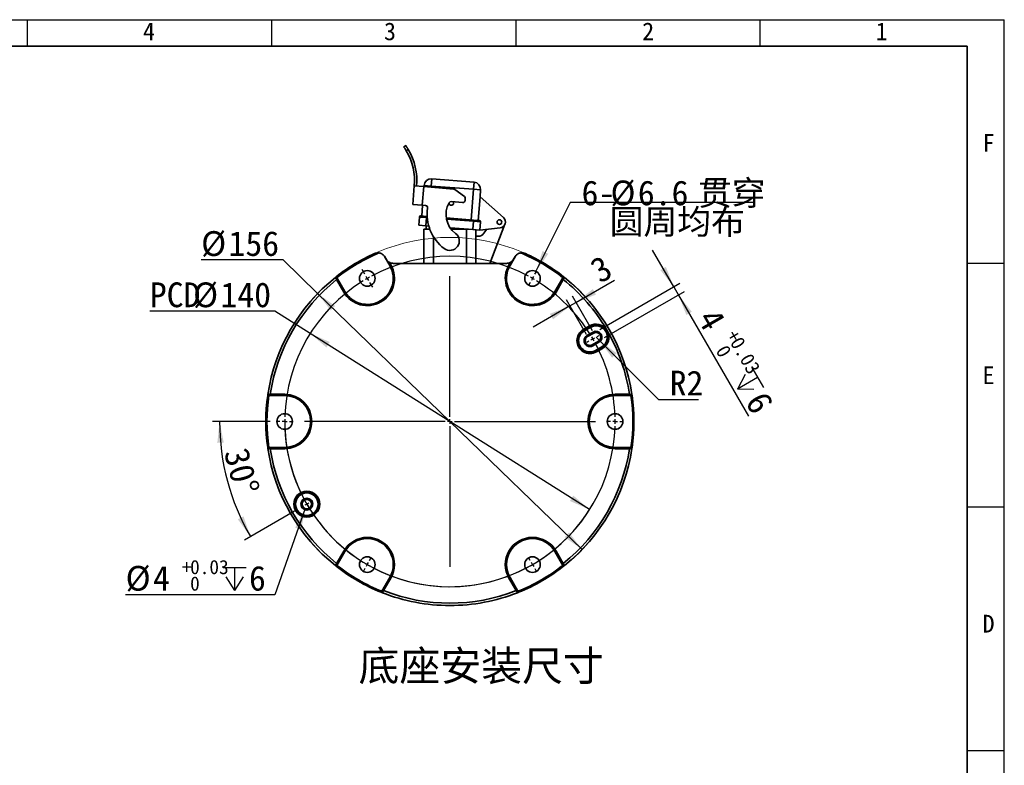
# Model space of a CAD drawing. Header units: millimetres. Extents: x 0 to 297, y 0 to 209.
# Tile 38 of 38: x 158 to 297, y 103 to 209. Entities that reach past the tile are written whole.
import ezdxf

# ---------------------------------------------------------------- set-up
doc = ezdxf.new("R2010")
doc.units = ezdxf.units.MM
doc.layers.add('图层0', color=7, linetype='Continuous')
doc.layers.add('细实线', color=7, linetype='Continuous')
doc.layers.add('粗实线', color=7, linetype='Continuous', lineweight=50)
doc.styles.add('SLDTEXTSTYLE0', font='SIMSUN.TTC')
doc.styles.add('SLDTEXTSTYLE3', font='仿宋_GB2312')
doc.styles.add('SLDTEXTSTYLE5', font='SIMSUN.TTC', dxfattribs={"bigfont": 'bigfont'})
doc.styles.add('SLDTEXTSTYLE6', font='仿宋_GB2312', dxfattribs={"bigfont": 'bigfont'})
doc.dimstyles.new('SLDDIMSTYLE1', dxfattribs={"dimtxt": 3.5, "dimasz": 3, "dimexe": 0, "dimexo": 0.0625, "dimgap": 0.875, "dimtad": 0, "dimtih": 1, "dimtoh": 1, "dimlfac": 3, "dimrnd": 1e-09, "dimzin": 12, "dimdsep": 46, "dimtxsty": 'SLDTEXTSTYLE0', "dimsah": 1, "dimcen": 0, "dimadec": 0, "dimazin": 3, "dimtfac": 1, "dimtmove": 0, "dimatfit": 3, "dimfxl": 0, "dimfrac": 2, "dimtolj": 1, "dimtzin": 12, "dimarcsym": 0})
doc.dimstyles.new('SLDDIMSTYLE2', dxfattribs={"dimtxt": 3.5, "dimasz": 3, "dimexe": 0, "dimexo": 0.0625, "dimgap": 0.875, "dimtad": 0, "dimtih": 1, "dimtoh": 1, "dimlfac": 3, "dimrnd": 1e-09, "dimzin": 12, "dimdsep": 46, "dimtxsty": 'SLDTEXTSTYLE0', "dimsah": 1, "dimcen": 0, "dimadec": 0, "dimazin": 3, "dimtfac": 1, "dimtmove": 0, "dimatfit": 3, "dimfxl": 0, "dimfrac": 2, "dimtolj": 1, "dimtzin": 12, "dimarcsym": 0})
doc.dimstyles.new('SLDDIMSTYLE3', dxfattribs={"dimtxt": 3.5, "dimasz": 3, "dimexe": 0, "dimexo": 0.0625, "dimgap": 0.875, "dimtad": 2, "dimdec": 4, "dimlfac": 3, "dimzin": 12, "dimdsep": 46, "dimtxsty": 'SLDTEXTSTYLE0', "dimsah": 1, "dimcen": 0.09, "dimadec": 1, "dimazin": 3, "dimtfac": 1, "dimtdec": 1, "dimtofl": 0, "dimtmove": 0, "dimatfit": 3, "dimfxl": 0, "dimfrac": 2, "dimtolj": 1, "dimtzin": 12, "dimarcsym": 0})
doc.dimstyles.new('SLDDIMSTYLE4', dxfattribs={"dimtxt": 3.5, "dimasz": 3, "dimexe": 0, "dimexo": 0.0625, "dimgap": 0.875, "dimtad": 0, "dimtih": 1, "dimtoh": 1, "dimlfac": 3, "dimrnd": 1e-09, "dimzin": 12, "dimdsep": 46, "dimtxsty": 'SLDTEXTSTYLE0', "dimblk1": 'NONE', "dimblk2": 'NONE', "dimsah": 1, "dimcen": 0, "dimadec": 0, "dimazin": 3, "dimtol": 1, "dimtp": 0.03, "dimtfac": 1, "dimtmove": 0, "dimatfit": 3, "dimldrblk": 'NONE', "dimfxl": 0, "dimfrac": 2, "dimtolj": 1, "dimarcsym": 0})
doc.dimstyles.new('SLDDIMSTYLE5', dxfattribs={"dimtxt": 3.5, "dimasz": 3, "dimexe": 0, "dimexo": 0.0625, "dimgap": 0.875, "dimtad": 2, "dimlfac": 3, "dimrnd": 1e-09, "dimzin": 12, "dimdsep": 46, "dimtxsty": 'SLDTEXTSTYLE0', "dimsah": 1, "dimcen": 0.09, "dimadec": 0, "dimazin": 3, "dimtfac": 1, "dimtmove": 0, "dimatfit": 0, "dimfxl": 0, "dimfrac": 2, "dimtolj": 1, "dimtzin": 12, "dimarcsym": 0})
doc.dimstyles.new('SLDDIMSTYLE6', dxfattribs={"dimtxt": 3.5, "dimasz": 3, "dimexe": 0, "dimexo": 0.0625, "dimgap": 0.875, "dimtad": 2, "dimlfac": 3, "dimrnd": 1e-09, "dimzin": 12, "dimdsep": 46, "dimtxsty": 'SLDTEXTSTYLE0', "dimsah": 1, "dimcen": 0.09, "dimadec": 0, "dimazin": 3, "dimtol": 1, "dimtp": 0.03, "dimtfac": 1, "dimtmove": 0, "dimatfit": 0, "dimfxl": 0, "dimfrac": 2, "dimtolj": 1, "dimarcsym": 0})
doc.dimstyles.new('SLDDIMSTYLE7', dxfattribs={"dimtxt": 3.5, "dimasz": 3, "dimexe": 0, "dimexo": 0.0625, "dimgap": 0.875, "dimtad": 0, "dimtih": 1, "dimtoh": 1, "dimlfac": 3, "dimrnd": 1e-09, "dimzin": 12, "dimdsep": 46, "dimtxsty": 'SLDTEXTSTYLE0', "dimsah": 1, "dimcen": 0, "dimadec": 0, "dimazin": 3, "dimtfac": 1, "dimtofl": 0, "dimtmove": 0, "dimatfit": 3, "dimfxl": 0, "dimfrac": 2, "dimtolj": 1, "dimtzin": 12, "dimarcsym": 0})
doc.dimstyles.new('SLDDIMSTYLE8', dxfattribs={"dimtxt": 3.5, "dimasz": 3, "dimexe": 0, "dimexo": 0.0625, "dimgap": 0.875, "dimtad": 0, "dimtih": 1, "dimtoh": 1, "dimlfac": 3, "dimrnd": 1e-09, "dimzin": 12, "dimdsep": 46, "dimtxsty": 'SLDTEXTSTYLE0', "dimblk1": 'NONE', "dimblk2": 'NONE', "dimsah": 1, "dimcen": 0, "dimadec": 0, "dimazin": 3, "dimtfac": 1, "dimtmove": 0, "dimatfit": 3, "dimldrblk": 'NONE', "dimfxl": 0, "dimfrac": 2, "dimtolj": 1, "dimtzin": 12, "dimarcsym": 0})

# ---------------------------------------------------------------- blocks, each defined once
blk = doc.blocks.new('_D_16')
at = {"layer": '图层0'}
for p, q in [((195.38, 174.83), (183.81, 174.83)), ((200.26, 170.1), (195.38, 174.83)), ((237.62, 133.93), (200.26, 170.1))]:
    blk.add_line(p, q, dxfattribs=at)
for points in [[(200.26, 170.1), (202.11, 167.69), (202.73, 168.34)], [(237.62, 133.93), (235.78, 136.34), (235.15, 135.69)]]:
    blk.add_solid(points, dxfattribs=at)
at = {"layer": '图层0', "char_height": 3.5, "attachment_point": 1, "style": 'SLDTEXTSTYLE0'}
for s, insert in [('%%c', (183.81, 178.9)), ('156', (187.68, 178.9))]:
    blk.add_mtext(s, dxfattribs=dict(at, insert=insert))
blk = doc.blocks.new('_D_17')
at = {"layer": '图层0'}
for p, q in [((194.24, 167.59), (176.56, 167.59)), ((199.21, 164.46), (194.24, 167.59)), ((238.68, 139.57), (199.21, 164.46))]:
    blk.add_line(p, q, dxfattribs=at)
blk.add_arc((218.94, 152.02), 23.33, 179.8888, 330.2181, dxfattribs=at)
for points in [[(199.21, 164.46), (201.5, 162.48), (201.98, 163.24)], [(238.68, 139.57), (236.38, 141.55), (235.9, 140.79)]]:
    blk.add_solid(points, dxfattribs=at)
at = {"layer": '图层0', "char_height": 3.5, "attachment_point": 1, "style": 'SLDTEXTSTYLE0'}
for s, insert in [('PCD', (176.56, 171.66)), ('%%c', (182.67, 171.66)), ('140', (186.54, 171.66))]:
    blk.add_mtext(s, dxfattribs=dict(at, insert=insert))
blk = doc.blocks.new('_D_18')
at = {"layer": '图层0'}
for p, q in [((193.57, 152.02), (185.41, 152.02)), ((197, 139.35), (189.91, 135.25))]:
    blk.add_line(p, q, dxfattribs=at)
blk.add_arc((218.94, 152.02), 32.53, 180, 210, dxfattribs=at)
for points in [[(186.41, 152.02), (186.1, 149), (187, 149.04)], [(190.77, 135.75), (189.79, 138.62), (188.99, 138.21)]]:
    blk.add_solid(points, dxfattribs=at)
at = {"layer": '图层0', "insert": (190.4, 148.59), "char_height": 3.5, "attachment_point": 1, "rotation": 285, "style": 'SLDTEXTSTYLE0'}
blk.add_mtext('30°', dxfattribs=at)
blk = doc.blocks.new('SW_SYMBOL_HOLE_DEPTH')
at = {"layer": '图层0', "color": 0}
for p, q in [((0, 875), (800, 875)), ((400, 875), (400, 75)), ((100, 555), (400, 75)), ((700, 555), (400, 75))]:
    blk.add_line(p, q, dxfattribs=at)
blk = doc.blocks.new('_D_19')
at = {"layer": '图层0'}
blk.add_line((194.2, 127.56), (173.14, 127.56), dxfattribs=at)
at = {"layer": '图层0', "xscale": 0.004072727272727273, "yscale": 0.004072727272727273, "zscale": 0.004072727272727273}
blk.add_blockref('SW_SYMBOL_HOLE_DEPTH', (186.91, 127.84), dxfattribs=at)
at = {"layer": '图层0', "attachment_point": 1, "style": 'SLDTEXTSTYLE0'}
for s, insert, char_height in [('+', (181.09, 132.46), 2), ('0.03', (182.25, 132.46), 2), ('%%c', (173.14, 131.63), 3.5), ('4', (177.01, 131.63), 3.5), ('6', (190.57, 131.63), 3.5), ('0', (182.25, 130.13), 2)]:
    blk.add_mtext(s, dxfattribs=dict(at, insert=insert, char_height=char_height))
blk = doc.blocks.new('_None')
blk = doc.blocks.new('_D_20')
at = {"layer": '图层0'}
for p, q in [((236.75, 168.83), (242.19, 171.97)), ((239.08, 164.8), (236.25, 169.7)), ((235.89, 168.33), (230.69, 165.33)), ((238.22, 164.3), (235.39, 169.2)), ((235.89, 168.33), (236.75, 168.83))]:
    blk.add_line(p, q, dxfattribs=at)
for points in [[(236.75, 168.83), (239.58, 169.94), (239.13, 170.72)], [(235.89, 168.33), (233.06, 167.22), (233.51, 166.44)]]:
    blk.add_solid(points, dxfattribs=at)
at = {"layer": '图层0', "insert": (238.39, 174.48), "char_height": 3.5, "attachment_point": 1, "rotation": 30, "style": 'SLDTEXTSTYLE0'}
blk.add_mtext('3', dxfattribs=at)
blk = doc.blocks.new('_D_21')
at = {"layer": '图层0'}
for p, q in [((250.56, 171.04), (247.56, 176.23)), ((240.12, 165.01), (251.42, 171.54)), ((240.78, 163.86), (252.09, 170.38)), ((250.56, 171.04), (251.23, 169.88)), ((251.23, 169.88), (261.1, 152.77))]:
    blk.add_line(p, q, dxfattribs=at)
for points in [[(250.56, 171.04), (249.45, 173.86), (248.67, 173.41)], [(251.23, 169.88), (252.34, 167.06), (253.11, 167.51)]]:
    blk.add_solid(points, dxfattribs=at)
at = {"layer": '图层0', "xscale": 0.004072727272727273, "yscale": 0.004072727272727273, "zscale": 0.004072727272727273, "rotation": 300.0000000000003}
blk.add_blockref('SW_SYMBOL_HOLE_DEPTH', (258.5, 157.86), dxfattribs=at)
at = {"layer": '图层0', "attachment_point": 1, "rotation": 300, "style": 'SLDTEXTSTYLE0'}
for s, insert, char_height in [('4', (256.83, 168.32), 3.5), ('+', (259.59, 165.2), 2), ('0', (258.15, 163.03), 2), ('0.03', (260.17, 164.2), 2), ('6', (263.61, 156.57), 3.5)]:
    blk.add_mtext(s, dxfattribs=dict(at, insert=insert, char_height=char_height))
blk = doc.blocks.new('_D_22')
at = {"layer": '图层0'}
for p, q in [((239.58, 163.93), (240.05, 163.46)), ((240.05, 163.46), (248.39, 155.13)), ((248.39, 155.13), (254.05, 155.13))]:
    blk.add_line(p, q, dxfattribs=at)
blk.add_solid([(240.05, 163.46), (241.86, 161.02), (242.49, 161.66)], dxfattribs=at)
at = {"layer": '图层0', "insert": (249.98, 159.2), "char_height": 3.5, "attachment_point": 1, "style": 'SLDTEXTSTYLE0'}
blk.add_mtext('R2', dxfattribs=at)
blk = doc.blocks.new('_D_23')
at = {"layer": '图层0'}
blk.add_line((235.95, 182.98), (261.78, 182.98), dxfattribs=at)
at = {"layer": '图层0', "char_height": 3.5, "attachment_point": 1}
for s, insert, style in [(' 贯穿', (251.6, 186.05), 'SLDTEXTSTYLE5'), ('6-', (237.54, 186.05), 'SLDTEXTSTYLE0'), ('%%c', (241.62, 186.05), 'SLDTEXTSTYLE0'), ('6.6', (245.49, 186.05), 'SLDTEXTSTYLE0'), ('圆周均布', (241.51, 181.98), 'SLDTEXTSTYLE5')]:
    blk.add_mtext(s, dxfattribs=dict(at, insert=insert, style=style))
blk = doc.blocks.new('SW_CENTERMARKSYMBOL_0')
at = {"layer": '图层0', "color": 0}
for p, q in [((-0.33, 0.58), (-0.72, 1.24)), ((0, 0), (-0.17, 0.29)), ((0, 0), (0.17, -0.29)), ((11.67, -19.54), (11.67, 0.33)), ((23.33, 0), (23.17, -0.29)), ((23.33, 0), (23.5, 0.29)), ((23.67, 0.58), (23.86, 0.9)), ((0.33, -0.58), (0.72, -1.24)), ((23, -0.58), (22.81, -0.9)), ((32.45, -8.21), (32.74, -8.04)), ((31.3, -8.87), (31.01, -9.04)), ((31.87, -8.54), (31.59, -8.71)), ((31.87, -8.54), (32.16, -8.37)), ((-12.33, -20.21), (-12.71, -20.21)), ((-11.67, -20.21), (-12, -20.21)), ((-11.67, -20.21), (-11.33, -20.21)), ((-11, -20.21), (-10.62, -20.21)), ((11, -20.21), (-8.87, -20.21)), ((11.67, -20.21), (11.33, -20.21)), ((11.67, -20.21), (11.67, -19.87)), ((11.67, -20.21), (11.67, -20.54)), ((11.67, -20.21), (12, -20.21)), ((12.33, -20.21), (32.21, -20.21)), ((34.33, -20.21), (33.96, -20.21)), ((35, -20.21), (34.67, -20.21)), ((35, -20.21), (35.33, -20.21)), ((35.67, -20.21), (36.04, -20.21)), ((11.67, -20.87), (11.67, -40.75)), ((-8.54, -31.87), (-8.83, -32.04)), ((-8.54, -31.87), (-8.25, -31.71)), ((-7.96, -31.54), (-7.67, -31.37)), ((-9.12, -32.21), (-9.41, -32.37)), ((0, -40.41), (0.17, -40.13)), ((0.33, -39.84), (0.52, -39.51)), ((23, -39.84), (22.81, -39.51)), ((23.33, -40.41), (23.17, -40.13)), ((-0.33, -40.99), (-0.52, -41.32)), ((0, -40.41), (-0.17, -40.7)), ((23.33, -40.41), (23.5, -40.7)), ((23.67, -40.99), (23.86, -41.32))]:
    blk.add_line(p, q, dxfattribs=at)
for start, end in [(61.637, 118.363), (120, 120.8185), (119.1815, 120), (60, 60.8185), (59.1815, 60), (121.637, 178.363), (31.637, 58.363), (30, 30.8185), (29.1815, 30), (1.637, 28.363), (179.1815, 180), (180, 180.8185), (0, 0.8185), (359.1815, 0), (181.637, 208.363), (301.637, 358.363), (209.1815, 210), (210, 210.8185), (211.637, 238.363), (239.1815, 240), (300, 300.8185), (240, 240.8185), (241.637, 298.363), (299.1815, 300)]:
    blk.add_arc((11.67, -20.21), 23.33, start, end, dxfattribs=at)

msp = doc.modelspace()

# ---------------------------------------------------------------- linework, layer by layer
at = {"color": 7, "linetype": 'Continuous', "lineweight": 35}
for p, q in [((212.42639175, 190.80386547), (212.6989338, 190.99578197)), ((213.06177091, 190.43591315), (212.78838638, 190.2434034)), ((213.69448572, 182.68565497), (213.9163622, 185.30170086)), ((213.9163622, 185.30170086), (215.24492568, 185.1890205)), ((215.24492568, 185.1890205), (215.0230492, 182.57297461)), ((215.24492568, 185.1890205), (219.4687656, 184.8307811)), ((215.2961364, 185.18467713), (215.30878662, 185.34870674)), ((215.30878662, 185.34870674), (216.30582595, 185.27181346)), ((216.38271923, 186.26885279), (216.30582595, 185.27181346)), ((222.28806193, 184.81045377), (216.30582595, 185.27181346)), ((216.38271923, 186.26885279), (222.36495521, 185.8074931)), ((222.28806193, 184.81045377), (222.36495521, 185.8074931)), ((219.63863332, 184.76676732), (220.98695788, 183.77089916)), ((221.95485771, 180.48995001), (222.28806193, 184.81045377)), ((222.28806193, 184.81045377), (223.28510125, 184.73356049)), ((222.95189703, 180.41305673), (223.20820797, 183.73652116)), ((223.28510125, 184.73356049), (223.20820797, 183.73652116)), ((223.20820797, 183.73652116), (226.49752187, 180.80444327)), ((213.69448572, 182.68565497), (215.0230492, 182.57297461)), ((214.9755824, 181.02820298), (215.09425195, 182.56693565)), ((215.49147719, 182.53324551), (215.0230492, 182.57297461)), ((219.15195535, 183.08125771), (220.74173404, 182.94642273)), ((221.12106094, 183.47460198), (221.102045, 183.25039351)), ((214.54071159, 179.7244483), (214.63042041, 180.88766085)), ((215.62745974, 180.81076757), (214.63042041, 180.88766085)), ((214.80940918, 181.04101853), (215.64027529, 180.97694079)), ((215.62745974, 180.81076757), (215.53775091, 179.64755502)), ((215.62745974, 180.81076757), (215.64027529, 180.97694079)), ((215.64027529, 180.97694079), (215.73291368, 180.96979637)), ((215.53775091, 179.64755502), (214.54071159, 179.7244483)), ((215.9555455, 179.61533403), (215.53775091, 179.64755502)), ((215.60968169, 179.6420076), (215.60968169, 179.18237688)), ((218.42988295, 180.76180175), (222.28720415, 180.46431892)), ((222.18467977, 179.13493314), (222.2743886, 180.29814569)), ((222.2743886, 180.29814569), (222.28720415, 180.46431892)), ((223.27142793, 180.22125241), (222.2743886, 180.29814569)), ((222.28720415, 180.46431892), (223.11807026, 180.40024118)), ((223.27142793, 180.22125241), (223.1817191, 179.05803986)), ((226.71948015, 179.87981062), (224.56429834, 174.34904355)), ((215.27634835, 174.34904355), (215.27634835, 179.18237688)), ((215.27634835, 179.18237688), (216.09695835, 179.18237688)), ((222.18467977, 179.13493314), (218.97179081, 179.38271632)), ((219.11986261, 179.18237688), (221.27634835, 179.18237688)), ((221.27634835, 179.18237688), (221.56949893, 179.18237688)), ((223.1817191, 179.05803986), (222.18467977, 179.13493314)), ((222.60968169, 179.10215631), (222.60968169, 178.18237688)), ((222.60968169, 174.34904355), (222.60968169, 178.18237688)), ((222.60968169, 178.18237688), (222.93626688, 178.18237688)), ((226.02902507, 179.35349407), (223.1817191, 179.05803986)), ((223.74268109, 178.59102579), (224.15955295, 179.159506)), ((210.45177483, 174.05630297), (209.69415266, 175.36854307)), ((210.45565339, 174.05854225), (209.72101116, 175.33097992)), ((209.77473776, 175.24642286), (209.95605229, 174.93237688)), ((228.16501888, 175.33097992), (227.43037666, 174.05854225)), ((228.19187738, 175.36854307), (227.43425521, 174.05630297)), ((227.92997775, 174.93237688), (228.11129228, 175.24642286)), ((210.39350909, 174.49939844), (210.59994149, 174.14184703)), ((210.45565339, 174.05854225), (210.45177483, 174.05630297)), ((210.59994149, 174.14184703), (210.45565339, 174.05854225)), ((210.96641526, 174.34904355), (226.91961478, 174.34904355)), ((227.28608855, 174.14184703), (227.49252095, 174.49939844)), ((227.28608855, 174.14184703), (227.43037666, 174.05854225)), ((227.43037666, 174.05854225), (227.43425521, 174.05630297)), ((202.8955463, 172.46882914), (202.98169136, 172.32820042)), ((234.90433868, 172.32820042), (234.99048374, 172.46882914)), ((202.93626775, 172.06470018), (203.08055586, 172.14800496)), ((203.95275522, 170.30409224), (202.93626775, 172.06470018)), ((202.98169136, 172.32820042), (204.10092187, 170.3896363)), ((203.08055586, 172.14800496), (204.09704332, 170.38739702)), ((233.78510817, 170.3896363), (234.90433868, 172.32820042)), ((233.78898672, 170.38739702), (234.80547418, 172.14800496)), ((234.94976229, 172.06470018), (233.93327483, 170.30409224)), ((234.94976229, 172.06470018), (234.80547418, 172.14800496)), ((203.95275522, 170.30409224), (204.09704332, 170.38739702)), ((204.09704332, 170.38739702), (204.10092187, 170.3896363)), ((233.78898672, 170.38739702), (233.78510817, 170.3896363)), ((233.93327483, 170.30409224), (233.78898672, 170.38739702)), ((237.80203697, 165.01759269), (238.66806237, 165.51759269)), ((238.75138301, 165.3732771), (238.66806237, 165.51759269)), ((237.88535761, 164.8732771), (237.80203697, 165.01759269)), ((238.75138301, 165.3732771), (237.88535761, 164.8732771)), ((237.8862659, 164.87170389), (237.88535761, 164.8732771)), ((237.8862659, 164.87170389), (238.75229131, 165.37170389)), ((237.91959416, 164.81397766), (237.8862659, 164.87170389)), ((238.78561956, 165.31397766), (237.91959416, 164.81397766)), ((238.30059507, 164.15406472), (239.16662048, 164.65406472)), ((238.38392841, 164.00972715), (238.30059507, 164.15406472)), ((239.24995381, 164.50972715), (238.38392841, 164.00972715)), ((238.75229131, 165.37170389), (238.75138301, 165.3732771)), ((238.75229131, 165.37170389), (238.78561956, 165.31397766)), ((239.16662048, 164.65406472), (239.24995381, 164.50972715)), ((241.06727718, 165.0039734), (240.93217703, 164.90641692)), ((241.25331197, 164.68175169), (241.10127551, 164.61352977)), ((239.05059507, 162.85502661), (239.91662048, 163.35502661)), ((239.05059507, 162.85502661), (239.13392841, 162.71068905)), ((239.99995381, 163.21068905), (239.13392841, 162.71068905)), ((239.99995381, 163.21068905), (239.91662048, 163.35502661)), ((239.51492932, 162.05077611), (240.38095472, 162.55077611)), ((239.51492932, 162.05077611), (239.54825758, 161.99304987)), ((240.41428298, 162.49304987), (239.54825758, 161.99304987)), ((239.54825758, 161.99304987), (239.54916587, 161.99147666)), ((239.54916587, 161.99147666), (240.41519127, 162.49147666)), ((239.54916587, 161.99147666), (239.63248651, 161.84716108)), ((240.49851192, 162.34716108), (239.63248651, 161.84716108)), ((240.41428298, 162.49304987), (240.38095472, 162.55077611)), ((240.41428298, 162.49304987), (240.41519127, 162.49147666)), ((240.49851192, 162.34716108), (240.41519127, 162.49147666)), ((193.57670676, 155.853465), (193.57670676, 155.68685545)), ((193.57670676, 155.853465), (195.60968169, 155.853465)), ((195.60968169, 155.853465), (195.60968169, 155.68685545)), ((242.27634835, 155.853465), (242.27634835, 155.68685545)), ((242.27634835, 155.853465), (244.30932329, 155.853465)), ((244.30932329, 155.853465), (244.30932329, 155.68685545)), ((193.37122066, 155.68237688), (193.20636008, 155.68666633)), ((195.60968169, 155.68237688), (193.37122066, 155.68237688)), ((195.60968169, 155.68685545), (193.57670676, 155.68685545)), ((195.60968169, 155.68685545), (195.60968169, 155.68237688)), ((242.27634835, 155.68685545), (242.27634835, 155.68237688)), ((244.30932329, 155.68685545), (242.27634835, 155.68685545)), ((244.51480938, 155.68237688), (242.27634835, 155.68237688)), ((244.67966996, 155.68666633), (244.51480938, 155.68237688)), ((193.20636008, 148.3447541), (193.37122066, 148.34904355)), ((193.37122066, 148.34904355), (195.60968169, 148.34904355)), ((193.57670676, 148.34456498), (195.60968169, 148.34456498)), ((193.57670676, 148.17795543), (193.57670676, 148.34456498)), ((195.60968169, 148.17795543), (193.57670676, 148.17795543)), ((195.60968169, 148.34456498), (195.60968169, 148.34904355)), ((195.60968169, 148.17795543), (195.60968169, 148.34456498)), ((242.27634835, 148.34904355), (244.51480938, 148.34904355)), ((242.27634835, 148.34456498), (242.27634835, 148.34904355)), ((242.27634835, 148.34456498), (244.30932329, 148.34456498)), ((242.27634835, 148.17795543), (242.27634835, 148.34456498)), ((244.30932329, 148.17795543), (242.27634835, 148.17795543)), ((244.30932329, 148.17795543), (244.30932329, 148.34456498)), ((244.51480938, 148.34904355), (244.67966996, 148.3447541)), ((202.93626775, 131.96672025), (203.95275522, 133.72732819)), ((204.10092187, 133.64178413), (202.98169136, 131.70322002)), ((204.09704332, 133.64402341), (203.08055586, 131.88341547)), ((203.95275522, 133.72732819), (204.09704332, 133.64402341)), ((204.09704332, 133.64402341), (204.10092187, 133.64178413)), ((233.78898672, 133.64402341), (233.78510817, 133.64178413)), ((234.90433868, 131.70322002), (233.78510817, 133.64178413)), ((233.93327483, 133.72732819), (233.78898672, 133.64402341)), ((234.80547418, 131.88341547), (233.78898672, 133.64402341)), ((233.93327483, 133.72732819), (234.94976229, 131.96672025)), ((202.98169136, 131.70322002), (202.8955463, 131.56259129)), ((202.93626775, 131.96672025), (203.08055586, 131.88341547)), ((234.94976229, 131.96672025), (234.80547418, 131.88341547)), ((234.99048374, 131.56259129), (234.90433868, 131.70322002)), ((209.33254432, 128.03655335), (210.45177483, 129.97511746)), ((209.43916592, 128.21227024), (210.45565339, 129.97287818)), ((210.59994149, 129.8895734), (209.58345403, 128.12896547)), ((210.45565339, 129.97287818), (210.45177483, 129.97511746)), ((210.59994149, 129.8895734), (210.45565339, 129.97287818)), ((227.28608855, 129.8895734), (227.43037666, 129.97287818)), ((228.30257602, 128.12896547), (227.28608855, 129.8895734)), ((227.43037666, 129.97287818), (227.43425521, 129.97511746)), ((227.43037666, 129.97287818), (228.44686412, 128.21227024)), ((227.43425521, 129.97511746), (228.55348572, 128.03655335)), ((209.2538288, 127.89163517), (209.33254432, 128.03655335)), ((209.58345403, 128.12896547), (209.43916592, 128.21227024)), ((228.30257602, 128.12896547), (228.44686412, 128.21227024)), ((228.55348572, 128.03655335), (228.63220124, 127.89163517))]:
    msp.add_line(p, q, dxfattribs=at)
at = {"color": 8, "linetype": 'Continuous', "lineweight": 35}
for p, q in [((216.30582595, 185.27181346), (216.2925881, 185.1001644)), ((215.74337129, 180.80182829), (215.62745974, 180.81076757)), ((222.2743886, 180.29814569), (218.45996537, 180.59232017)), ((216.60968169, 178.12592537), (216.60968169, 174.34904355)), ((221.27634835, 179.20498513), (221.27634835, 179.18237688)), ((221.27634835, 174.34904355), (221.27634835, 179.18237688))]:
    msp.add_line(p, q, dxfattribs=at)
at = {"color": 7, "linetype": 'Continuous', "lineweight": 35}
for centre, radius in [((225.94301502, 180.18237688), 0.33333333), ((207.27634835, 172.22296964), 1.1), ((230.60968169, 172.22296964), 1.1), ((195.60968169, 152.01571022), 1.1), ((242.27634835, 152.01571022), 1.1), ((198.7357556, 140.34904355), 1.83044954), ((198.7357556, 140.34904355), 1.66380826), ((198.7357556, 140.34904355), 1.66199167), ((198.7357556, 140.34904355), 1.59533516), ((198.7357556, 140.34904355), 0.83333333), ((198.7357556, 140.34904355), 0.66666667), ((207.27634835, 131.80845079), 1.1), ((230.60968169, 131.80845079), 1.1)]:
    msp.add_circle(centre, radius, dxfattribs=at)
at = {"color": 7, "linetype": 'Continuous', "lineweight": 18}
msp.add_circle((218.94301502, 152.01571022), 26, dxfattribs=at)
at = {"color": 7, "linetype": 'Continuous', "lineweight": 35}
for centre, radius, start, end in [((205.61284046, 186.00595308), 8.33333333, 355.1521360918, 30.563570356), ((205.61284046, 186.00595308), 8.66666667, 355.1521360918, 30.740410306), ((216.30582595, 185.27181346), 1, 85.5899864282, 175.5899864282), ((222.28806193, 184.81045377), 1, 355.5899864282, 85.5899864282), ((219.44059552, 184.49864023), 0.33333333, 53.5505446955, 85.1521360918), ((220.78892007, 183.50277207), 0.33333333, 355.1521360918, 53.5505446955), ((215.4633071, 182.20110464), 0.33333333, 351.4279263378, 85.1521360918), ((221.71881719, 181.25816617), 3.3261789, 150.1208924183, 233.4354489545), ((219.13034183, 182.88088173), 0.33333333, 185.272219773, 32.3419244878), ((219.12378526, 182.74911684), 0.33333333, 85.1521360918, 150.1208924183), ((220.76990413, 183.2785636), 0.33333333, 265.1521360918, 355.1521360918), ((214.79659364, 180.87484531), 0.16666667, 85.5899864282, 175.5899864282), ((221.71881719, 181.25816617), 5.99284557, 171.4279263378, 233.4354489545), ((225.94301502, 180.18237688), 0.83333333, 275.9241651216, 48.2863490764), ((223.10525471, 180.23406796), 0.16666667, 355.5899864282, 85.5899864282), ((218.94301502, 177.51571022), 1.33333333, 233.4354489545, 53.4354489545), ((222.93626688, 179.18237688), 1, 270, 323.7470551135), ((218.94301502, 152.01571022), 25.99714073, 114.2013106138, 128.1176468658), ((218.94301502, 152.01571022), 25.83333333, 112.8426704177, 128.15985987), ((218.94301502, 152.01571022), 25.83333333, 51.84014013, 67.1573295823), ((218.94301502, 152.01571022), 25.99714073, 51.8823531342, 65.7986893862), ((207.27634835, 172.22296964), 3.83775479, 210, 30), ((207.27634835, 172.22296964), 3.67114523, 210, 30), ((207.27634835, 172.22296964), 3.66666667, 210, 30), ((210.96641526, 175.51571022), 1.16666667, 240.5895637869, 270), ((230.60968169, 172.22296964), 3.83775479, 150, 330), ((226.91961478, 175.51571022), 1.16666667, 270, 299.4104362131), ((230.60968169, 172.22296964), 3.67114523, 150, 330), ((230.60968169, 172.22296964), 3.66666667, 150, 330), ((218.94301502, 152.01571022), 25.98826175, 128.4670769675, 171.5329230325), ((218.94301502, 152.01571022), 25.65497918, 128.6032269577, 171.3967730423), ((218.94301502, 152.01571022), 25.65497918, 30.4154788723, 51.3967730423), ((218.94301502, 152.01571022), 25.98826175, 8.4670769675, 51.5329230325), ((239.58328714, 163.93237688), 1.83044954, 35.833236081, 120), ((239.58328714, 163.93237688), 1.66380826, 35.833236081, 120), ((239.58328714, 163.93237688), 1.66199167, 300, 120), ((239.58328714, 163.93237688), 1.59533516, 300, 120), ((238.71726174, 163.43237688), 1.83044954, 120, 300), ((238.71726174, 163.43237688), 1.66380826, 120, 300), ((238.71726174, 163.43237688), 1.66199167, 120, 300), ((238.71726174, 163.43237688), 1.59533516, 120, 300), ((238.71726174, 163.43237688), 0.83333333, 120, 300), ((239.58328714, 163.93237688), 0.83333333, 300, 120), ((239.58328714, 163.93237688), 0.66666667, 300, 120), ((239.58328714, 163.93237688), 1.66380826, 300, 24.166763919), ((239.58328714, 163.93237688), 1.83044954, 300, 24.166763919), ((218.94301502, 152.01571022), 25.65497918, 8.6032269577, 29.5845211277), ((238.71726174, 163.43237688), 0.66666667, 120, 300), ((195.60968169, 152.01571022), 3.83775479, 270, 90), ((242.27634835, 152.01571022), 3.83775479, 90, 270), ((218.94301502, 152.01571022), 25.99714073, 171.8823531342, 188.1176468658), ((218.94301502, 152.01571022), 25.83333333, 171.84014013, 188.15985987), ((195.60968169, 152.01571022), 3.67114523, 270, 90), ((195.60968169, 152.01571022), 3.66666667, 270, 90), ((242.27634835, 152.01571022), 3.67114523, 90, 270), ((242.27634835, 152.01571022), 3.66666667, 90, 270), ((218.94301502, 152.01571022), 25.83333333, 351.84014013, 8.15985987), ((218.94301502, 152.01571022), 25.99714073, 351.8823531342, 8.1176468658), ((218.94301502, 152.01571022), 25.98826175, 188.4670769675, 231.5329230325), ((218.94301502, 152.01571022), 25.65497918, 188.6032269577, 231.3967730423), ((218.94301502, 152.01571022), 25.65497918, 308.6032269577, 351.3967730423), ((218.94301502, 152.01571022), 25.98826175, 308.4670769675, 351.5329230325), ((207.27634835, 131.80845079), 3.83775479, 330, 150), ((207.27634835, 131.80845079), 3.67114523, 330, 150), ((207.27634835, 131.80845079), 3.66666667, 330, 150), ((230.60968169, 131.80845079), 3.83775479, 30, 210), ((230.60968169, 131.80845079), 3.67114523, 30, 210), ((230.60968169, 131.80845079), 3.66666667, 30, 210), ((218.94301502, 152.01571022), 25.99714073, 231.8823531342, 248.1176468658), ((218.94301502, 152.01571022), 25.83333333, 231.84014013, 248.15985987), ((218.94301502, 152.01571022), 25.83333333, 291.84014013, 308.15985987), ((218.94301502, 152.01571022), 25.99714073, 291.8823531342, 308.1176468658), ((218.94301502, 152.01571022), 25.65497918, 248.6032269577, 291.3967730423), ((218.94301502, 152.01571022), 25.98831251, 248.4662079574, 270), ((218.94301502, 152.01571022), 25.98831251, 270, 291.5342995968)]:
    msp.add_arc(centre, radius, start, end, dxfattribs=at)
for centre, major_axis, start_param, end_param in [((248.49327218, 169.07655914), (44.33101334, 25.59452249), 2.401336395, 2.4014606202), ((189.39275786, 169.07655914), (44.33101334, -25.59452249), 0.7401320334, 0.7402562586), ((218.94301502, 117.89401237), (0, 51.18904498), 0.7401320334, 0.7402562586), ((218.94301502, 117.89401237), (0, 51.18904498), 5.5429290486, 5.5430532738), ((218.94301502, 186.13740806), (0, 51.18904498), 2.401336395, 2.4014606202), ((218.94301502, 186.13740806), (0, 51.18904498), 3.881724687, 3.8818489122), ((248.49327218, 134.95486129), (44.33101334, -25.59452249), 3.881724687, 3.8818489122), ((189.39275786, 134.95486129), (44.33101334, 25.59452249), 5.5429290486, 5.5430532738), ((189.39275786, 169.07655914), (44.33101334, -25.59452249), 5.5429290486, 5.5430532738), ((248.49327218, 169.07655914), (44.33101334, 25.59452249), 3.881724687, 3.8818489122)]:
    msp.add_ellipse(centre, major_axis=major_axis, ratio=0.7454316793, start_param=start_param, end_param=end_param, dxfattribs=at)
for points, knots in [([(212.78838638, 190.2434034), (212.74976279, 190.30761764), (212.67251206, 190.43605202), (212.56371427, 190.60367086), (212.47914866, 190.72860151), (212.43304104, 190.79443148), (212.42828934, 190.80117317), (212.42639175, 190.80386547)], [0, 0, 0, 0, 0.2145006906, 0.4290211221, 0.6431841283, 0.8575056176, 1, 1, 1, 1]), ([(212.6989338, 190.99578197), (212.70318875, 190.98976578), (212.71169866, 190.97773336), (212.77727855, 190.88335968), (212.8712687, 190.74280238), (212.97227953, 190.5846536), (213.03625924, 190.47831519), (213.06177091, 190.43591315)], [0, 0, 0, 0, 0.2145556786, 0.4291127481, 0.6436129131, 0.8578919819, 1, 1, 1, 1]), ([(208.91446267, 175.82304624), (208.81434349, 175.8354989), (208.71010102, 175.83549779), (208.49442467, 175.80446024), (208.3887988, 175.77434309), (208.28564581, 175.72798146)], [0, 0, 0, 0, 0.5, 0.5, 1, 1, 1, 1]), ([(209.69415266, 175.36854307), (209.64727992, 175.43071818), (209.59503786, 175.48720017), (209.48025211, 175.58924132), (209.41692615, 175.63520758), (209.28351863, 175.7130112), (209.21370998, 175.74493708), (209.06792058, 175.79492165), (208.9916628, 175.81289916), (208.91446267, 175.82304624)], [0, 0, 0, 0, 0.25, 0.25, 0.5, 0.5, 0.75, 0.75, 1, 1, 1, 1]), ([(209.72101116, 175.33097992), (209.72265711, 175.32859641), (209.72760545, 175.32144005), (209.73677304, 175.30779732), (209.74164956, 175.30038266), (209.75603525, 175.27793617), (209.76555138, 175.26233415), (209.77473776, 175.24642286)], [0, 0, 0, 0, 0.25, 0.25, 0.5, 0.5, 1, 1, 1, 1]), ([(228.11129228, 175.24642286), (228.12048028, 175.26233695), (228.1299447, 175.27785852), (228.14442018, 175.30044435), (228.14929307, 175.30785171), (228.15845416, 175.32148333), (228.16338094, 175.328608), (228.16501888, 175.33097992)], [0, 0, 0, 0, 0.5, 0.5, 0.75, 0.75, 1, 1, 1, 1]), ([(228.97156738, 175.82304624), (228.89436733, 175.81289918), (228.819476, 175.7952724), (228.67412222, 175.74567019), (228.60292006, 175.71321451), (228.46948264, 175.63546327), (228.4073039, 175.59044834), (228.29197015, 175.48821587), (228.23875005, 175.43071808), (228.19187738, 175.36854307)], [0, 0, 0, 0, 0.25, 0.25, 0.5, 0.5, 0.75, 0.75, 1, 1, 1, 1]), ([(229.60038423, 175.72798146), (229.49726334, 175.77432866), (229.39085941, 175.8046369), (229.17519877, 175.83553309), (229.07164412, 175.83549362), (228.97156738, 175.82304624)], [0, 0, 0, 0, 0.5, 0.5, 1, 1, 1, 1]), ([(209.95605229, 174.93237688), (209.98302091, 174.88566586), (210.01187021, 174.84298476), (210.0742612, 174.76220048), (210.10767718, 174.72434404), (210.17971025, 174.65269993), (210.21828765, 174.61895979), (210.30168173, 174.55550942), (210.34658172, 174.52585192), (210.39350909, 174.49939844)], [0, 0, 0, 0, 0.25, 0.25, 0.5, 0.5, 0.75, 0.75, 1, 1, 1, 1]), ([(227.49252095, 174.49939844), (227.53933488, 174.52578797), (227.58324381, 174.55475779), (227.66636918, 174.61782886), (227.7057054, 174.65211764), (227.77831058, 174.72427346), (227.81181109, 174.76225188), (227.87417409, 174.84300653), (227.90307823, 174.88578554), (227.92997775, 174.93237688)], [0, 0, 0, 0, 0.25, 0.25, 0.5, 0.5, 0.75, 0.75, 1, 1, 1, 1]), ([(202.89358211, 172.46365384), (202.89280606, 172.4616087), (202.8775163, 172.44823696), (202.83428485, 172.41163126), (202.80601472, 172.38811317), (202.77663126, 172.36362865)], [0, 0, 0, 0, 0.5, 0.5, 1, 1, 1, 1]), ([(202.89358211, 172.46365384), (202.91846182, 172.42317462), (202.94790899, 172.37423004), (202.99593519, 172.29314626), (203.01271682, 172.26461692), (203.04632292, 172.20711778), (203.06333231, 172.17783701), (203.08055586, 172.14800496)], [0, 0, 0, 0, 0.5, 0.5, 0.75, 0.75, 1, 1, 1, 1]), ([(234.80547418, 172.14800496), (234.82269773, 172.17783701), (234.83970712, 172.20711778), (234.87331322, 172.26461692), (234.89009485, 172.29314626), (234.93812105, 172.37423004), (234.96756822, 172.42317462), (234.99244793, 172.46365384)], [0, 0, 0, 0, 0.25, 0.25, 0.5, 0.5, 1, 1, 1, 1]), ([(234.99244793, 172.46365384), (234.99322398, 172.4616087), (235.00851374, 172.44823696), (235.0517452, 172.41163126), (235.08001532, 172.38811317), (235.10939878, 172.36362865)], [0, 0, 0, 0, 0.5, 0.5, 1, 1, 1, 1]), ([(202.93626775, 172.06470018), (202.91669585, 172.10515581), (202.89715424, 172.14472881), (202.85990175, 172.21856288), (202.84244772, 172.25229681), (202.81269384, 172.30800224), (202.80026138, 172.33020886), (202.78284634, 172.35876501), (202.77766761, 172.36545355), (202.77663126, 172.36362865)], [0, 0, 0, 0, 0.25, 0.25, 0.5, 0.5, 0.75, 0.75, 1, 1, 1, 1]), ([(235.10939878, 172.36362865), (235.10836243, 172.36545355), (235.1031837, 172.35876501), (235.08576866, 172.33020886), (235.0733362, 172.30800224), (235.04358232, 172.25229681), (235.02612829, 172.21856288), (234.9888758, 172.14472881), (234.96933419, 172.10515581), (234.94976229, 172.06470018)], [0, 0, 0, 0, 0.25, 0.25, 0.5, 0.5, 0.75, 0.75, 1, 1, 1, 1]), ([(193.20985993, 155.69095502), (193.21124305, 155.69264967), (193.21517843, 155.71257686), (193.22526418, 155.76831925), (193.23149638, 155.80456094), (193.23800886, 155.84225002)], [0, 0, 0, 0, 0.5, 0.5, 1, 1, 1, 1]), ([(193.23800886, 155.84225002), (193.23694663, 155.84044006), (193.24532843, 155.83929942), (193.27876631, 155.83849563), (193.30421404, 155.83883212), (193.36733329, 155.84091721), (193.40527475, 155.84266855), (193.48784317, 155.84732398), (193.53188521, 155.85018695), (193.57670676, 155.853465)], [0, 0, 0, 0, 0.25, 0.25, 0.5, 0.5, 0.75, 0.75, 1, 1, 1, 1]), ([(244.30932329, 155.853465), (244.35414483, 155.85018695), (244.39818687, 155.84732398), (244.48075529, 155.84266855), (244.51869675, 155.84091721), (244.581816, 155.83883212), (244.60726373, 155.83849563), (244.64070161, 155.83929942), (244.64908342, 155.84044006), (244.64802118, 155.84225002)], [0, 0, 0, 0, 0.25, 0.25, 0.5, 0.5, 0.75, 0.75, 1, 1, 1, 1]), ([(244.67617011, 155.69095502), (244.67478699, 155.69264967), (244.67085161, 155.71257686), (244.66076586, 155.76831925), (244.65453366, 155.80456094), (244.64802118, 155.84225002)], [0, 0, 0, 0, 0.5, 0.5, 1, 1, 1, 1]), ([(193.57670676, 155.68685545), (193.54225967, 155.68685545), (193.50839709, 155.68694563), (193.44179831, 155.68729979), (193.40870037, 155.68756844), (193.31446666, 155.68861846), (193.25735582, 155.68964817), (193.20985993, 155.69095502)], [0, 0, 0, 0, 0.25, 0.25, 0.5, 0.5, 1, 1, 1, 1]), ([(244.67617011, 155.69095502), (244.62867422, 155.68964817), (244.57156339, 155.68861846), (244.47732967, 155.68756844), (244.44423173, 155.68729979), (244.37763296, 155.68694563), (244.34377037, 155.68685545), (244.30932329, 155.68685545)], [0, 0, 0, 0, 0.5, 0.5, 0.75, 0.75, 1, 1, 1, 1]), ([(193.20985993, 148.34046541), (193.25735582, 148.34177226), (193.31446666, 148.34280197), (193.40870037, 148.34385199), (193.44179831, 148.34412064), (193.50839709, 148.3444748), (193.54225967, 148.34456498), (193.57670676, 148.34456498)], [0, 0, 0, 0, 0.5, 0.5, 0.75, 0.75, 1, 1, 1, 1]), ([(193.20985993, 148.34046541), (193.21124305, 148.33877076), (193.21517843, 148.31884357), (193.22526418, 148.26310118), (193.23149638, 148.2268595), (193.23800886, 148.18917041)], [0, 0, 0, 0, 0.5, 0.5, 1, 1, 1, 1]), ([(193.57670676, 148.17795543), (193.53188521, 148.18123348), (193.48784317, 148.18409645), (193.40527475, 148.18875188), (193.36733329, 148.19050322), (193.30421404, 148.19258831), (193.27876631, 148.1929248), (193.24532843, 148.19212101), (193.23694663, 148.19098037), (193.23800886, 148.18917041)], [0, 0, 0, 0, 0.25, 0.25, 0.5, 0.5, 0.75, 0.75, 1, 1, 1, 1]), ([(244.30932329, 148.34456498), (244.34377037, 148.34456498), (244.37763296, 148.3444748), (244.44423173, 148.34412064), (244.47732967, 148.34385199), (244.57156339, 148.34280197), (244.62867422, 148.34177226), (244.67617011, 148.34046541)], [0, 0, 0, 0, 0.25, 0.25, 0.5, 0.5, 1, 1, 1, 1]), ([(244.64802118, 148.18917041), (244.64908342, 148.19098037), (244.64070161, 148.19212101), (244.60726373, 148.1929248), (244.581816, 148.19258831), (244.51869675, 148.19050322), (244.48075529, 148.18875188), (244.39818687, 148.18409645), (244.35414483, 148.18123348), (244.30932329, 148.17795543)], [0, 0, 0, 0, 0.25, 0.25, 0.5, 0.5, 0.75, 0.75, 1, 1, 1, 1]), ([(244.67617011, 148.34046541), (244.67478699, 148.33877076), (244.67085161, 148.31884357), (244.66076586, 148.26310118), (244.65453366, 148.2268595), (244.64802118, 148.18917041)], [0, 0, 0, 0, 0.5, 0.5, 1, 1, 1, 1]), ([(202.77663126, 131.66779178), (202.77766761, 131.66596688), (202.78284634, 131.67265542), (202.80026138, 131.70121157), (202.81269384, 131.7234182), (202.84244772, 131.77912362), (202.85990175, 131.81285756), (202.89715424, 131.88669162), (202.91669585, 131.92626463), (202.93626775, 131.96672025)], [0, 0, 0, 0, 0.25, 0.25, 0.5, 0.5, 0.75, 0.75, 1, 1, 1, 1]), ([(202.89358211, 131.56776659), (202.89280606, 131.56981174), (202.8775163, 131.58318347), (202.83428485, 131.61978918), (202.80601472, 131.64330726), (202.77663126, 131.66779178)], [0, 0, 0, 0, 0.5, 0.5, 1, 1, 1, 1]), ([(203.08055586, 131.88341547), (203.06333231, 131.85358342), (203.04632292, 131.82430266), (203.01271682, 131.76680351), (202.99593519, 131.73827418), (202.94790899, 131.65719039), (202.91846182, 131.60824581), (202.89358211, 131.56776659)], [0, 0, 0, 0, 0.25, 0.25, 0.5, 0.5, 1, 1, 1, 1]), ([(234.99244793, 131.56776659), (234.96756822, 131.60824581), (234.93812105, 131.65719039), (234.89009485, 131.73827418), (234.87331322, 131.76680351), (234.83970712, 131.82430266), (234.82269773, 131.85358342), (234.80547418, 131.88341547)], [0, 0, 0, 0, 0.5, 0.5, 0.75, 0.75, 1, 1, 1, 1]), ([(234.94976229, 131.96672025), (234.96933419, 131.92626463), (234.9888758, 131.88669162), (235.02612829, 131.81285756), (235.04358232, 131.77912362), (235.0733362, 131.7234182), (235.08576866, 131.70121157), (235.1031837, 131.67265542), (235.10836243, 131.66596688), (235.10939878, 131.66779178)], [0, 0, 0, 0, 0.25, 0.25, 0.5, 0.5, 0.75, 0.75, 1, 1, 1, 1]), ([(234.99244793, 131.56776659), (234.99322398, 131.56981174), (235.00851374, 131.58318347), (235.0517452, 131.61978918), (235.08001532, 131.64330726), (235.10939878, 131.66779178)], [0, 0, 0, 0, 0.5, 0.5, 1, 1, 1, 1]), ([(209.25929284, 127.89252179), (209.28190902, 127.93430785), (209.30957269, 127.98428215), (209.3557802, 128.06641595), (209.37209651, 128.09521393), (209.40508919, 128.15306724), (209.42194238, 128.18243819), (209.43916592, 128.21227024)], [0, 0, 0, 0, 0.5, 0.5, 0.75, 0.75, 1, 1, 1, 1]), ([(209.58345403, 128.12896547), (209.55820438, 128.09178789), (209.53370395, 128.05507785), (209.48838802, 127.98589922), (209.46790059, 127.95391662), (209.43453522, 127.90029629), (209.42151995, 127.87842616), (209.40549712, 127.84906621), (209.40229403, 127.84123703), (209.40439262, 127.84125197)], [0, 0, 0, 0, 0.25, 0.25, 0.5, 0.5, 0.75, 0.75, 1, 1, 1, 1]), ([(228.48163742, 127.84125197), (228.48373601, 127.84123703), (228.48053293, 127.84906621), (228.46451009, 127.87842616), (228.45149482, 127.90029629), (228.41812945, 127.95391662), (228.39764202, 127.98589922), (228.35232609, 128.05507785), (228.32782566, 128.09178789), (228.30257602, 128.12896547)], [0, 0, 0, 0, 0.25, 0.25, 0.5, 0.5, 0.75, 0.75, 1, 1, 1, 1]), ([(228.44686412, 128.21227024), (228.46408766, 128.18243819), (228.48094086, 128.15306724), (228.51393353, 128.09521393), (228.53024984, 128.06641595), (228.57645736, 127.98428215), (228.60412102, 127.93430785), (228.6267372, 127.89252179)], [0, 0, 0, 0, 0.25, 0.25, 0.5, 0.5, 1, 1, 1, 1]), ([(209.25929284, 127.89252179), (209.26145201, 127.89287228), (209.28067716, 127.88631683), (209.33399436, 127.86718014), (209.36849667, 127.85445654), (209.40439262, 127.84125197)], [0, 0, 0, 0, 0.5, 0.5, 1, 1, 1, 1]), ([(228.6267372, 127.89252179), (228.62457803, 127.89287228), (228.60535288, 127.88631683), (228.55203569, 127.86718014), (228.51753337, 127.85445654), (228.48163742, 127.84125197)], [0, 0, 0, 0, 0.5, 0.5, 1, 1, 1, 1])]:
    msp.add_open_spline(points, degree=3, knots=knots, dxfattribs=at)
for points in [[(209.72101116, 175.33097992), (209.71065708, 175.34597373), (209.70208972, 175.35781004), (209.69415266, 175.36854307)], [(228.19187738, 175.36854307), (228.18394128, 175.35781134), (228.17538086, 175.34598517), (228.16501888, 175.33097992)], [(241.10127551, 164.61352977), (241.05488337, 164.71691733), (240.99851721, 164.81454637), (240.93217703, 164.90641692)], [(241.06727718, 165.0039734), (241.13686216, 164.90093866), (241.19887376, 164.79353143), (241.25331197, 164.68175169)]]:
    msp.add_open_spline(points, degree=3, dxfattribs=at)
at = {"layer": '图层0'}
for p, q in [((159.24, 208.76134587), (159.24, 205)), ((193.74, 208.76134587), (193.74, 205)), ((228.24, 208.76134587), (228.24, 205)), ((262.74, 208.76134587), (262.74, 205)), ((231.09922026, 173.2080341), (235.95492912, 182.97883972)), ((292, 174.36012031), (297.24653265, 174.36012031)), ((198.51286496, 139.72074091), (194.19778869, 127.55704544)), ((292, 139.95512031), (297.24653265, 139.95512031)), ((292, 105.55012031), (297.24653265, 105.55012031))]:
    msp.add_line(p, q, dxfattribs=at)
for points in [[(231.09922026, 173.2080341), (232.83730637, 175.69430775), (232.03134454, 176.09483931)], [(198.51286496, 139.72074091), (197.08575282, 137.0438302), (197.93396138, 136.74292784)]]:
    msp.add_solid(points, dxfattribs=at)
at = {"layer": '粗实线', "lineweight": 35}
for p, q in [((25, 205), (292, 205)), ((292, 205), (292, 5))]:
    msp.add_line(p, q, dxfattribs=at)
at = {"layer": '细实线'}
for p in [(2.7533732, 208.76134587), (297.24653265, 2.33512031)]:
    msp.add_line(p, (297.24653265, 208.76134587), dxfattribs=at)

# ---------------------------------------------------------------- block references
at = {"layer": '图层0'}
msp.add_blockref('SW_CENTERMARKSYMBOL_0', (207.27634835, 172.22296964), dxfattribs=at)

# ---------------------------------------------------------------- texts
at = {"color": 7, "linetype": 'Continuous', "lineweight": 0, "insert": (206.04279765, 119.63068623), "char_height": 4.233333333, "attachment_point": 1, "style": 'SLDTEXTSTYLE6'}
msp.add_mtext('底座安装尺寸', dxfattribs=at)
at = {"layer": '图层0', "char_height": 2.5, "attachment_point": 1, "style": 'SLDTEXTSTYLE3'}
for s, insert in [('4', (175.58692063, 208.36806658)), ('3', (209.63089902, 208.36806658)), ('2', (246.09678962, 208.36806658)), ('1', (279.07003889, 208.36806658)), ('F', (294.16790967, 192.6059495)), ('E', (294.16790967, 159.78899895)), ('D', (294.16790967, 124.71455521))]:
    msp.add_mtext(s, dxfattribs=dict(at, insert=insert))

# ---------------------------------------------------------------- dimensions: what is measured, and where the dimension line sits
at = {"layer": '图层0'}
for p1, p2, text, dimstyle, picture, middle in [((1.46060327, 1.0908017), (0, 0), '6-<> 贯穿\\P圆周均布', 'SLDDIMSTYLE8', '_D_23', (249.66142151, 182.47775125)), ((199.20630448, 164.46186228), (238.67972557, 139.56955815), 'PCD<>', 'SLDDIMSTYLE2', '_D_17', (184.60937045, 170.12904503)), ((0.85078275, 0.60083071), (0, 0), '<>{\\fGDT;x}6', 'SLDDIMSTYLE4', '_D_19', (182.87726743, 130.09385102))]:
    dim = msp.add_diameter_dim_2p(p1=p1, p2=p2, text=text, dimstyle=dimstyle, dxfattribs=at)
    dim.commit()
    dim.dimension.update_dxf_attribs({"geometry": picture, "text_midpoint": middle, "dimtype": 163})
dim = msp.add_diameter_dim_2p(p1=(200.26347927, 170.10092363), p2=(237.62255077, 133.93049681), dimstyle='SLDDIMSTYLE1', dxfattribs=at)
dim.commit()
dim.dimension.update_dxf_attribs({"geometry": '_D_16', "text_midpoint": (188.80268508, 177.3654848), "dimtype": 163})
dim = msp.add_linear_dim(base=(236.75338511, 168.83391099), p1=(238.71726174, 163.43237688), p2=(239.58328714, 163.93237688), angle=30, dimstyle='SLDDIMSTYLE5', dxfattribs=at)
dim.commit()
dim.dimension.update_dxf_attribs({"geometry": '_D_20', "text_midpoint": (241.30504277, 171.46181177), "dimtype": 160})
dim = msp.add_linear_dim(base=(251.22510566, 169.88398358), p1=(239.24995381, 164.50972715), p2=(239.91662048, 163.35502661), angle=300, text='<>{\\fGDT;x}6', dimstyle='SLDDIMSTYLE6', dxfattribs=at)
dim.commit()
dim.dimension.update_dxf_attribs({"geometry": '_D_21', "text_midpoint": (257.2044211, 159.52750544), "dimtype": 160})
dim = msp.add_radius_dim(center=(239.58328714, 163.93237688), mpoint=(240.05469167, 163.46097236), dimstyle='SLDDIMSTYLE7', dxfattribs=at)
dim.commit()
dim.dimension.update_dxf_attribs({"geometry": '_D_22', "text_midpoint": (252.01496782, 157.16180721), "dimtype": 164})
dim = msp.add_angular_dim_2l(base=(187.52247414, 143.59660166), line1=((194.56501502, 152.01571022), (196.65434835, 152.01571022)), line2=((197.8697302, 139.84904355), (199.601781, 140.84904355)), dimstyle='SLDDIMSTYLE3', dxfattribs=at)
dim.commit()
dim.dimension.update_dxf_attribs({"geometry": '_D_18', "text_midpoint": (187.52247414, 143.59660166), "dimtype": 162})

doc.saveas('drawing.dxf')
